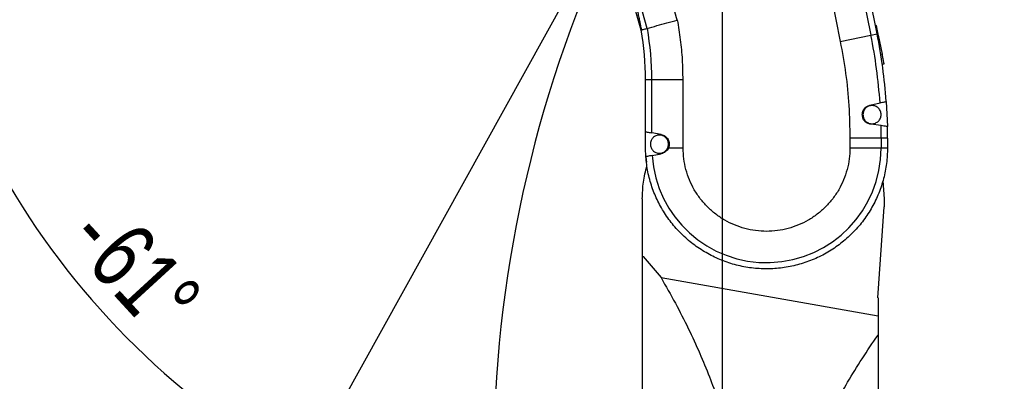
# Model space of a CAD drawing. Extents: x 0 to 841, y 0 to 594.
# Tile 59 of 65: x 635 to 686, y 382 to 400. Entities that reach past the tile are written whole.
import ezdxf

# ---------------------------------------------------------------- set-up
doc = ezdxf.new("R2010")
doc.units = 0
doc.layers.get('0').update_dxf_attribs({"linetype": 'CONTINUOUS'})
doc.styles.add('SLDTEXTSTYLE1', font='TXT', dxfattribs={"width": 0.75})
doc.dimstyles.new('SLDDIMSTYLE1', dxfattribs={"dimtxt": 3.5, "dimasz": 3.556, "dimexe": 0, "dimexo": 0.0625, "dimgap": 0.875, "dimtad": 1, "dimdec": 4, "dimlfac": 10, "dimzin": 12, "dimtxsty": 'SLDTEXTSTYLE1', "dimsah": 1, "dimcen": 0.09, "dimazin": 3, "dimtfac": 1, "dimtofl": 0, "dimtmove": 0, "dimatfit": 3, "dimtolj": 1, "dimtzin": 12})
doc.dimstyles.new('SLDDIMSTYLE3', dxfattribs={"dimtxt": 3.5, "dimasz": 3.556, "dimexe": 0, "dimexo": 0.0625, "dimgap": 0.875, "dimtad": 1, "dimdec": 1, "dimlfac": 10, "dimrnd": 1e-09, "dimzin": 12, "dimtxsty": 'SLDTEXTSTYLE1', "dimsah": 1, "dimcen": 0.09, "dimazin": 3, "dimtfac": 1, "dimtdec": 1, "dimtofl": 0, "dimtmove": 0, "dimatfit": 3, "dimtolj": 1, "dimtzin": 12})
doc.dimstyles.new('SLDDIMSTYLE4', dxfattribs={"dimtxt": 3.5, "dimasz": 3.556, "dimexe": 0, "dimexo": 0.0625, "dimgap": 0.875, "dimtad": 1, "dimlfac": 10, "dimrnd": 1e-09, "dimzin": 12, "dimtxsty": 'SLDTEXTSTYLE1', "dimsah": 1, "dimcen": 0.09, "dimazin": 3, "dimtfac": 1, "dimtofl": 0, "dimtmove": 0, "dimatfit": 3, "dimtolj": 1, "dimtzin": 12})

# ---------------------------------------------------------------- blocks, each defined once
blk = doc.blocks.new('_D_1')
at = {"color": 2, "linetype": 'CONTINUOUS'}
for p, q in [((671.459, 425.396), (671.459, 506.849)), ((578.786, 251.565), (556.476, 229.255))]:
    blk.add_line(p, q, dxfattribs=at)
blk.add_arc((671.459, 344.238), 161.611, 90, 225, dxfattribs=at)
for points in [[(671.459, 505.849), (667.899, 506.191), (667.908, 505.429)], [(557.183, 229.962), (554.969, 232.77), (554.424, 232.237)]]:
    blk.add_solid(points, dxfattribs=at)
at = {"color": 2, "linetype": 'CONTINUOUS', "char_height": 3.5, "attachment_point": 1, "rotation": 73.555, "style": 'SLDTEXTSTYLE1'}
for s, insert in [('135°', (510.989, 387.395, 0.01)), ('-', (510.55, 385.907, 0.01))]:
    blk.add_mtext(s, dxfattribs=dict(at, insert=insert))
blk = doc.blocks.new('_D_2')
at = {"color": 2, "linetype": 'CONTINUOUS'}
for p, q in [((671.459, 425.396), (671.459, 507.465)), ((778.817, 419.411), (805.167, 437.861))]:
    blk.add_line(p, q, dxfattribs=at)
blk.add_arc((671.459, 344.238), 162.227, 35, 90, dxfattribs=at)
for points in [[(671.459, 506.465), (675.011, 506.045), (675.019, 506.807)], [(804.348, 437.288), (802.586, 440.4), (801.967, 439.956)]]:
    blk.add_solid(points, dxfattribs=at)
at = {"color": 2, "linetype": 'CONTINUOUS', "char_height": 3.5, "attachment_point": 1, "rotation": 333.3954, "style": 'SLDTEXTSTYLE1'}
for s, insert in [('+', (741.719, 495.532, 0.01)), ('55°', (744.248, 494.265, 0.01))]:
    blk.add_mtext(s, dxfattribs=dict(at, insert=insert))
blk = doc.blocks.new('_D_10')
at = {"color": 2, "linetype": 'CONTINUOUS'}
for p, q in [((671.459, 425.396), (671.459, 484.288)), ((789.764, 382.521), (789.764, 484.288)), ((789.764, 483.288), (671.459, 483.288))]:
    blk.add_line(p, q, dxfattribs=at)
for points in [[(671.459, 483.288), (675.015, 482.907), (675.015, 483.669)], [(789.764, 483.288), (786.208, 483.669), (786.208, 482.907)]]:
    blk.add_solid(points, dxfattribs=at)
at = {"color": 2, "linetype": 'CONTINUOUS', "insert": (705.449, 487.8, 0.01), "char_height": 3.5, "attachment_point": 1, "style": 'SLDTEXTSTYLE1'}
blk.add_mtext('1183.1', dxfattribs=at)
blk = doc.blocks.new('_D_13')
at = {"color": 2, "linetype": 'CONTINUOUS'}
for p, q in [((672.459, 474.298), (823.11, 474.298)), ((822.11, 474.298), (822.11, 297.038)), ((691.223, 297.038), (823.11, 297.038))]:
    blk.add_line(p, q, dxfattribs=at)
for points in [[(822.11, 474.298), (821.729, 470.742), (822.491, 470.742)], [(822.11, 297.038), (822.491, 300.594), (821.729, 300.594)]]:
    blk.add_solid(points, dxfattribs=at)
at = {"color": 2, "linetype": 'CONTINUOUS', "insert": (817.598, 411.728, 0.01), "char_height": 3.5, "attachment_point": 1, "rotation": 90, "style": 'SLDTEXTSTYLE1'}
blk.add_mtext('1772.6', dxfattribs=at)
blk = doc.blocks.new('_D_15')
at = {"color": 2, "linetype": 'CONTINUOUS'}
blk.add_arc((606.36, 412.238), 15.338, 180, 315, dxfattribs=at)
for points in [[(591.022, 412.238), (591.047, 408.662), (591.805, 408.748)], [(617.205, 401.393), (614.184, 399.478), (614.658, 398.882)]]:
    blk.add_solid(points, dxfattribs=at)
at = {"color": 2, "linetype": 'CONTINUOUS', "char_height": 3.5, "attachment_point": 1, "rotation": 1.7697, "style": 'SLDTEXTSTYLE1'}
for s, insert in [('135°', (602.659, 401.292, 0.01)), ('-', (601.109, 401.245, 0.01))]:
    blk.add_mtext(s, dxfattribs=dict(at, insert=insert))
blk = doc.blocks.new('_D_16')
at = {"color": 2, "linetype": 'CONTINUOUS'}
blk.add_arc((669.389, 412.238), 39.998, 180, 241, dxfattribs=at)
for points in [[(629.39, 412.238), (629.167, 408.669), (629.928, 408.702)], [(649.997, 377.255), (647.166, 379.44), (646.767, 378.79)]]:
    blk.add_solid(points, dxfattribs=at)
at = {"color": 2, "linetype": 'CONTINUOUS', "char_height": 3.5, "attachment_point": 1, "rotation": 312.5561, "style": 'SLDTEXTSTYLE1'}
for s, insert in [('-', (640.344, 391.402, 0.01)), ('61°', (641.393, 390.259, 0.01))]:
    blk.add_mtext(s, dxfattribs=dict(at, insert=insert))
blk = doc.blocks.new('_D_17')
at = {"color": 2, "linetype": 'CONTINUOUS'}
blk.add_arc((656.715, 412.238), 26.786, 338, 180, dxfattribs=at)
for points in [[(629.928, 412.238), (630.543, 415.761), (629.783, 415.811)], [(681.551, 402.204), (683.024, 405.462), (682.301, 405.701)]]:
    blk.add_solid(points, dxfattribs=at)
at = {"color": 2, "linetype": 'CONTINUOUS', "char_height": 3.5, "attachment_point": 1, "rotation": 21.1894, "style": 'SLDTEXTSTYLE1'}
for s, insert in [('202°', (642.234, 440.192, 0.01)), ('+', (639.596, 439.169, 0.01))]:
    blk.add_mtext(s, dxfattribs=dict(at, insert=insert))
blk = doc.blocks.new('_D_20')
at = {"color": 2, "linetype": 'CONTINUOUS'}
for p, q in [((684.721, 409.238), (811.11, 409.238)), ((810.11, 344.238), (810.11, 409.238)), ((683.347, 344.238), (811.11, 344.238))]:
    blk.add_line(p, q, dxfattribs=at)
for points in [[(810.11, 409.238), (809.729, 405.682), (810.491, 405.682)], [(810.11, 344.238), (810.491, 347.794), (809.729, 347.794)]]:
    blk.add_solid(points, dxfattribs=at)
at = {"color": 2, "linetype": 'CONTINUOUS', "insert": (805.598, 374.281, -0.425), "char_height": 3.5, "attachment_point": 1, "rotation": 90, "style": 'SLDTEXTSTYLE1'}
blk.add_mtext('650', dxfattribs=at)
blk = doc.blocks.new('SW_CENTERMARKSYMBOL_0')
at = {"color": 0, "linetype": 'CONTINUOUS'}
blk.add_line((0, -0.5), (0, -61.977), dxfattribs=at)

msp = doc.modelspace()

# ---------------------------------------------------------------- linework, layer by layer
at = {"color": 7, "linetype": 'CONTINUOUS'}
for p, q in [((675.356518, 410.023764), (677.519237, 399.307522)), ((679.406193, 399.688342), (677.376711, 409.744392)), ((677.0495, 409.738678), (679.090679, 399.624666)), ((669.164545, 400.403301), (667.046685, 408.034884)), ((667.6198, 399.974614), (665.557833, 407.404789)), ((667.309646, 399.888543), (666.090662, 404.28108)), ((669.184124, 400.408734), (669.164545, 400.403301)), ((679.090679, 399.624666), (679.406193, 399.688342)), ((679.370343, 400.121483), (679.320796, 400.111482)), ((677.519237, 399.307522), (679.090679, 399.624666)), ((679.419626, 399.621346), (679.46861, 399.631234)), ((679.46861, 399.631234), (679.666473, 398.651004)), ((679.666473, 398.651004), (679.596813, 398.636943)), ((679.671767, 398.141988), (679.765529, 398.160914)), ((667.539803, 394.669155), (667.539803, 397.339175)), ((667.861678, 397.339175), (667.539803, 397.339175)), ((667.861678, 394.612531), (667.861678, 397.339175)), ((669.464803, 397.339175), (667.861678, 397.339175)), ((669.464803, 393.838075), (669.464803, 397.339175)), ((679.038407, 396.036628), (679.556759, 396.15252)), ((679.87451, 396.223563), (679.933228, 394.942818)), ((667.539803, 393.838075), (667.539803, 394.669155)), ((668.338133, 394.528713), (667.861678, 394.612531)), ((679.610307, 394.98461), (679.083329, 395.05281)), ((678.014803, 394.346975), (678.014803, 393.838075)), ((679.617928, 394.346975), (678.014803, 394.346975)), ((679.617928, 394.346975), (679.617928, 393.838075)), ((679.939803, 394.346975), (679.617928, 394.346975)), ((679.939803, 394.346975), (679.939803, 393.838075)), ((667.555771, 393.393383), (667.539803, 393.838075)), ((669.464803, 393.838075), (668.710542, 393.838075)), ((679.617928, 393.838075), (678.014803, 393.838075)), ((679.939803, 393.838075), (679.617928, 393.838075)), ((667.8742, 393.454593), (668.345888, 393.545264)), ((679.707077, 392.155326), (679.775303, 391.238075)), ((667.375303, 391.238075), (667.375303, 388.284712)), ((679.775303, 391.238075), (679.761129, 390.819081)), ((679.445308, 386.156444), (679.761129, 390.819081)), ((667.375303, 388.284712), (667.410876, 388.278439)), ((667.410876, 388.278439), (668.334003, 387.187307)), ((668.334003, 387.187307), (679.454053, 385.226542)), ((679.454053, 386.154902), (679.445308, 386.156444)), ((679.454053, 386.154902), (679.454053, 385.226542)), ((679.454053, 385.226542), (679.454053, 384.23692))]:
    msp.add_line(p, q, dxfattribs=at)
at = {"color": 4, "linetype": 'CONTINUOUS'}
msp.add_line((665.434102, 405.103958), (637.662017, 355.001791), dxfattribs=at)
at = {"color": 7, "linetype": 'CONTINUOUS'}
msp.add_lwpolyline([(667.555626, 393.395412), (667.557995, 393.363469), (667.583109, 393.106556)], dxfattribs=at)
at = {"color": 1, "linetype": 'CONTINUOUS'}
for centre, radius, start, end in [((671.459403, 344.238075), 130.06, 35, 225), ((671.459403, 344.238075), 70.23, 337.64223483, 82.86715134), ((724.816813, 377.61009), 65.0705, 155.33633341, 179.90470544)]:
    msp.add_arc(centre, radius, start, end, dxfattribs=at)
at = {"color": 7, "linetype": 'CONTINUOUS'}
for centre, radius, start, end in [((652.539803, 397.339175), 15, 0, 9.7976132), ((652.539803, 397.339175), 15.321875, 0, 9.9180031), ((652.939803, 394.346975), 27, 3.9854566, 11.41), ((652.939803, 394.346975), 26.678125, 3.8806807, 11.41), ((652.939803, 394.346975), 26.678125, 0, 1.369559), ((652.939803, 394.346975), 27, 0, 1.2645209), ((673.739803, 393.838075), 5.878125, 183.740561, 0)]:
    msp.add_arc(centre, radius, start, end, dxfattribs=at)
for points, knots in [([(666.99356, 401.350273), (667.022878, 401.242013), (667.080348, 401.0298), (667.150667, 400.737124), (667.207326, 400.482987), (667.250905, 400.271354), (667.283221, 400.102686), (667.306109, 399.977985), (667.316619, 399.917199), (667.321028, 399.891701)], [0, 0, 0, 0, 0.222443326, 0.436036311, 0.597592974, 0.740831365, 0.868037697, 0.944645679, 1, 1, 1, 1]), ([(669.464803, 397.339175), (669.458541, 397.68199), (669.446013, 398.367918), (669.352226, 399.393627), (669.240143, 400.07046), (669.184124, 400.408734)], [0, 0, 0, 0, 0.333234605, 0.6667575, 1, 1, 1, 1]), ([(677.519237, 399.307522), (677.618154, 398.761597), (677.81601, 397.669617), (677.981689, 396.011237), (678.003766, 394.901687), (678.014803, 394.346975)], [0, 0, 0, 0, 0.333305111, 0.666689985, 1, 1, 1, 1]), ([(679.556759, 396.15252), (679.601922, 396.162618), (679.691791, 396.18271), (679.793347, 396.205416), (679.861607, 396.220678), (679.870218, 396.222603), (679.87451, 396.223563)], [0, 0, 0, 0, 0.252986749, 0.503420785, 0.75252812, 1, 1, 1, 1]), ([(678.647503, 395.548675), (678.653187, 395.605791), (678.66438, 395.718271), (678.750844, 395.866589), (678.876903, 395.983491), (678.984047, 396.018742), (679.038407, 396.036628)], [0, 0, 0, 0, 0.250977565, 0.494251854, 0.743404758, 1, 1, 1, 1]), ([(679.083329, 395.05281), (679.023891, 395.066932), (678.906658, 395.094786), (678.764859, 395.21216), (678.666782, 395.367646), (678.654001, 395.487659), (678.647503, 395.548675)], [0, 0, 0, 0, 0.256479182, 0.505866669, 0.74877867, 1, 1, 1, 1]), ([(667.539803, 394.669155), (667.544095, 394.668379), (667.552828, 394.666801), (667.62105, 394.654906), (667.723281, 394.636763), (667.813561, 394.620955), (667.861678, 394.612531)], [0, 0, 0, 0, 0.245498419, 0.499478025, 0.73323376, 1, 1, 1, 1]), ([(679.933228, 394.942818), (679.928952, 394.943371), (679.920271, 394.944495), (679.852187, 394.953306), (679.749649, 394.966576), (679.658549, 394.978366), (679.610307, 394.98461)], [0, 0, 0, 0, 0.2449758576, 0.4973211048, 0.7338080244, 1, 1, 1, 1]), ([(668.338133, 394.528713), (668.375049, 394.519696), (668.448164, 394.501838), (668.547206, 394.444408), (668.631056, 394.368333), (668.695574, 394.275082), (668.737787, 394.169905), (668.755009, 394.058042), (668.748422, 393.944324), (668.723172, 393.873501), (668.710542, 393.838075)], [0, 0, 0, 0, 0.128729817, 0.254957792, 0.38021788, 0.504350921, 0.628340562, 0.75215037, 0.876022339, 1, 1, 1, 1]), ([(668.710542, 393.838075), (668.692184, 393.802523), (668.655648, 393.731772), (668.570481, 393.645782), (668.466945, 393.577781), (668.386946, 393.556292), (668.345888, 393.545264)], [0, 0, 0, 0, 0.243106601, 0.48380994, 0.735078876, 1, 1, 1, 1]), ([(667.8742, 393.454593), (667.82749, 393.445614), (667.737494, 393.428315), (667.636208, 393.408845), (667.568612, 393.395851), (667.560026, 393.394201), (667.555771, 393.393383)], [0, 0, 0, 0, 0.260778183, 0.502430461, 0.753408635, 1, 1, 1, 1]), ([(667.387803, 380.694278), (667.387803, 381.350718), (667.387803, 382.663488), (667.387803, 384.58585), (667.387803, 386.469172), (667.387803, 387.678097), (667.387803, 388.282508)], [0, 0, 0, 0, 0.250021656, 0.500001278, 0.750022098, 1, 1, 1, 1]), ([(668.334003, 387.187307), (668.582012, 386.751733), (669.069631, 385.895331), (669.729714, 384.59843), (670.311336, 383.341782), (670.813333, 382.121433), (671.246809, 380.938346), (671.486614, 380.144751), (671.604934, 379.75319)], [0, 0, 0, 0, 0.185022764, 0.3637811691, 0.5365307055, 0.6952331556, 0.8496271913, 1, 1, 1, 1]), ([(676.676874, 379.528523), (676.86589, 379.912055), (677.249382, 380.690196), (677.907519, 381.855426), (678.638067, 383.046729), (679.179033, 383.835778), (679.454053, 384.23692)], [0, 0, 0, 0, 0.233846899, 0.474448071, 0.732816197, 1, 1, 1, 1]), ([(679.454053, 384.23692), (679.454053, 383.632905), (679.454053, 382.424695), (679.454053, 380.54771), (679.454053, 379.263193), (679.454053, 378.620988)], [0, 0, 0, 0, 0.33328631, 0.666670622, 1, 1, 1, 1])]:
    msp.add_open_spline(points, degree=3, knots=knots, dxfattribs=at)
for points in [[(667.6198, 399.974614), (667.785975, 400.02073), (668.118324, 400.112961), (668.638319, 400.257266), (668.989137, 400.354622), (669.164545, 400.403301)], [(667.321028, 399.891701), (667.332375, 399.89485), (667.355069, 399.901148), (667.423484, 399.920134), (667.51148, 399.944554), (667.583693, 399.964594), (667.6198, 399.974614)], [(679.46861, 399.631234), (679.455646, 399.695457), (679.429719, 399.823903), (679.397018, 399.985908), (679.37414, 400.099247), (679.371166, 400.113981), (679.369679, 400.121349)], [(679.765404, 398.160889), (679.763917, 398.168256), (679.760943, 398.182991), (679.738065, 398.296329), (679.705364, 398.458334), (679.679436, 398.586781), (679.666473, 398.651004)], [(679.613034, 395.548575), (679.606037, 395.609504), (679.592041, 395.731364), (679.484388, 395.886325), (679.330509, 395.989867), (679.147503, 396.026226), (678.964498, 395.989867), (678.810619, 395.886325), (678.702965, 395.731364), (678.688969, 395.609504), (678.681972, 395.548575)], [(678.681972, 395.548575), (678.688969, 395.487645), (678.702965, 395.365786), (678.810619, 395.210824), (678.964498, 395.107283), (679.147503, 395.070924), (679.330509, 395.107283), (679.484388, 395.210824), (679.592041, 395.365786), (679.606037, 395.487645), (679.613034, 395.548575)], [(668.717034, 394.036275), (668.710037, 394.097204), (668.696041, 394.219064), (668.588388, 394.374025), (668.434509, 394.477567), (668.251503, 394.513926), (668.068498, 394.477567), (667.914619, 394.374025), (667.806965, 394.219064), (667.792969, 394.097204), (667.785972, 394.036275)], [(679.939803, 393.838075), (679.930029, 393.573731), (679.910481, 393.045042), (679.753198, 392.264967), (679.504939, 391.510594), (679.160539, 390.794247), (678.728095, 390.127632), (678.214011, 389.521639), (677.626863, 388.98617), (676.976198, 388.529972), (676.272657, 388.1605), (675.527734, 387.88379), (674.753599, 387.704362), (673.9629, 387.62515), (673.168556, 387.647446), (672.383545, 387.770887), (671.620693, 387.993455), (670.892465, 388.311514), (670.210755, 388.719868), (669.586713, 389.211846), (669.030488, 389.779406), (668.551346, 390.413287), (668.156453, 391.103087), (667.854726, 391.837711), (667.641898, 392.604496), (667.58448, 393.130421), (667.555771, 393.393383)], [(667.785972, 394.036275), (667.792969, 393.975345), (667.806965, 393.853486), (667.914619, 393.698524), (668.068498, 393.594983), (668.251503, 393.558624), (668.434509, 393.594983), (668.588388, 393.698524), (668.696041, 393.853486), (668.710037, 393.975345), (668.717034, 394.036275)], [(678.014803, 393.838075), (678.007744, 393.651543), (677.993627, 393.278479), (677.880068, 392.728459), (677.700919, 392.197424), (677.452587, 391.694462), (677.141105, 391.228177), (676.771325, 390.806548), (676.349702, 390.43679), (675.883416, 390.125228), (675.380453, 389.877194), (674.849419, 389.696932), (674.299398, 389.587527), (673.739803, 389.550849), (673.180208, 389.587527), (672.630187, 389.696932), (672.099153, 389.877194), (671.59619, 390.125228), (671.129904, 390.43679), (670.708281, 390.806548), (670.338501, 391.228177), (670.02702, 391.694462), (669.778688, 392.197424), (669.599539, 392.728459), (669.485979, 393.278479), (669.471862, 393.651543), (669.464803, 393.838075)], [(667.375303, 391.238075), (667.385138, 391.522537), (667.404807, 392.091462), (667.540289, 392.644369), (667.608029, 392.920823)]]:
    msp.add_open_spline(points, degree=3, dxfattribs=at)

# ---------------------------------------------------------------- block references
at = {"color": 4, "linetype": 'CONTINUOUS'}
msp.add_blockref('SW_CENTERMARKSYMBOL_0', (671.459403, 409.238075), dxfattribs=at)

# ---------------------------------------------------------------- dimensions: what is measured, and where the dimension line sits
at = {"color": 2, "linetype": 'CONTINUOUS'}
for base, line1, line2, text, picture, middle in [((746.367544, 488.135274), ((725.692108, 382.212223), (777.998318, 418.837426)), ((671.459403, 424.395734), (671.459403, 347.261302)), '+<>', '_D_2', (744.109645, 489.288328)), ((522.150111, 406.084008), ((671.459403, 424.395734), (671.459403, 347.261302)), ((579.493095, 252.271767), (625.106687, 297.885359)), '-<>', '_D_1', (516.459403, 389.989405)), ((651.60358, 385.943724), ((683.344657, 412.238074), (518.361919, 412.238074)), ((678.663104, 403.370337), (730.363049, 382.482203)), '+<>', '_D_17', (647.032653, 437.213553)), ((600.490169, 398.067707), ((683.344657, 412.238074), (518.361919, 412.238074)), ((611.109728, 407.488074), (627.360242, 391.237559)), '-<>', '_D_15', (606.833387, 396.907495)), ((634.924789, 391.937334), ((683.344657, 412.238074), (518.361919, 412.238074)), ((637.662017, 355.001791), (665.434102, 405.103958)), '-<>', '_D_16', (639.925121, 385.186682))]:
    dim = msp.add_angular_dim_2l(base=base, line1=line1, line2=line2, text=text, dimstyle='SLDDIMSTYLE1', dxfattribs=at)
    dim.commit()
    dim.dimension.update_dxf_attribs({"geometry": picture, "text_midpoint": middle, "dimtype": 162})
dim = msp.add_linear_dim(base=(671.459403, 483.288328), p1=(789.764286, 381.520543), p2=(671.459403, 424.395734), dimstyle='SLDDIMSTYLE3', dxfattribs=at)
dim.commit()
dim.dimension.update_dxf_attribs({"geometry": '_D_10', "text_midpoint": (712.560866, 483.288328), "dimtype": 160})
for base, p1, p2, dimstyle, picture, middle in [((822.109645, 297.038075), (671.459403, 474.298075), (690.223387, 297.038075), 'SLDDIMSTYLE3', '_D_13', (822.109645, 418.83944)), ((810.109645, 409.238075), (682.347402, 344.238075), (683.720507, 409.238075), 'SLDDIMSTYLE4', '_D_20', (810.109645, 378.160063))]:
    dim = msp.add_linear_dim(base=base, p1=p1, p2=p2, angle=90, dimstyle=dimstyle, dxfattribs=at)
    dim.commit()
    dim.dimension.update_dxf_attribs({"geometry": picture, "text_midpoint": middle, "dimtype": 160})

doc.saveas('drawing.dxf')
